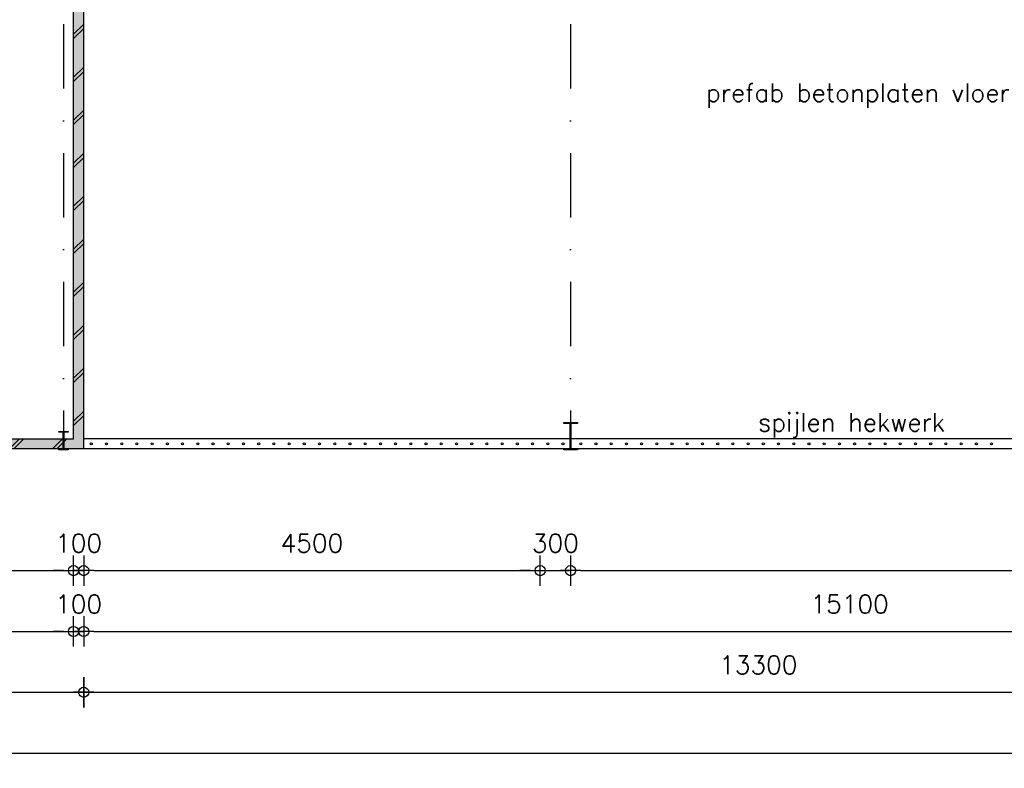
# Model space of a CAD drawing. Extents: x 0 to 114000, y -59400 to 0.
# Tile 13 of 24: x 68869 to 78576, y -52214 to -44830. Entities that reach past the tile are written whole.
import ezdxf
from ezdxf.enums import TextEntityAlignment as Align

# ---------------------------------------------------------------- set-up
doc = ezdxf.new("R2010")
doc.units = 0
doc.header["$LTSCALE"] = 100
doc.header["$MEASUREMENT"] = 0
doc.header["$PDMODE"] = 1
doc.header["$PDSIZE"] = -3
doc.linetypes.add('DASHDOT2', pattern=[12.7, 6.35, -3.175, 0, -3.175])
doc.linetypes.add('HIDDEN2', pattern=[4.7625, 3.175, -1.5875])
doc.layers.get('0').update_dxf_attribs({"linetype": 'CONTINUOUS'})
doc.layers.get('DEFPOINTS').update_dxf_attribs({"linetype": 'CONTINUOUS'})
for name, color, linetype in [('A--A21--_F1---', 8, 'CONTINUOUS'), ('A--A21--_F123-', 9, 'CONTINUOUS'), ('A--L$7A-_STRAMIEN', 1, 'DASHDOT2'), ('A--L21--', 7, 'CONTINUOUS'), ('A--L21--_F1---', 7, 'CONTINUOUS'), ('A--L21--_F123-', 1, 'CONTINUOUS'), ('A--L28--', 7, 'CONTINUOUS'), ('A--L28--_F1---', 1, 'HIDDEN2'), ('A--M$1A-_F123-_MAATV', 7, 'CONTINUOUS'), ('A--T$1A-_F123-_0_18MM', 1, 'CONTINUOUS'), ('X--LP---_F1---', 9, 'CONTINUOUS'), ('X--LR---_CP', 7, 'CONTINUOUS')]:
    doc.layers.add(name, color=color, linetype=linetype)
doc.styles.add('0_18', font='ROMANS.shx', dxfattribs={"height": 180})
doc.styles.add('MISO', font='ROMANS.shx')
doc.dimstyles.new('DLV18', dxfattribs={"dimscale": 100, "dimtxt": 1.8, "dimasz": 1, "dimexe": 0, "dimexo": 0, "dimgap": 0, "dimtad": 0, "dimdec": 0, "dimrnd": 1, "dimzin": 0, "dimtxsty": 'MISO', "dimblk1": '$DIMDLV', "dimblk2": '$DIMDLV', "dimsah": 1, "dimcen": 0, "dimse1": 1, "dimse2": 1, "dimclrd": 256, "dimclre": 256, "dimclrt": 1, "dimazin": 3, "dimtfac": 1, "dimtdec": 0, "dimtix": 1, "dimtmove": 0, "dimatfit": 3, "dimtvp": 1.5, "dimtolj": 1, "dimtzin": 0})

# ---------------------------------------------------------------- blocks, each defined once
blk = doc.blocks.new('QD20564-')
at = {"layer": 'A--L28--_F1---', "color": 2, "linetype": 'CONTINUOUS'}
blk.add_lwpolyline([(45.5, -90), (-45.5, -90), (-45.5, -82), (-9.65, -82, 0.4142136), (-2.65, -75), (-2.65, 75, 0.4142136), (-9.65, 82), (-45.5, 82), (-45.5, 90), (45.5, 90), (45.5, 82), (9.65, 82, 0.4142136), (2.65, 75), (2.65, -75, 0.4142136), (9.65, -82), (45.5, -82)], format="xyb", close=True, dxfattribs=at)
at = {"layer": 'X--LR---_CP', "color": 4, "linetype": 'CONTINUOUS'}
for p in [(-2.65, 0), (0, 0), (2.65, 0)]:
    blk.add_point(p, dxfattribs=at)
blk = doc.blocks.new('QD20568-')
at = {"layer": 'A--L28--_F1---', "color": 2, "linetype": 'CONTINUOUS'}
blk.add_lwpolyline([(67.5, -135), (-67.5, -135), (-67.5, -124.8), (-10.3, -124.8, 0.414214), (-3.3, -117.8), (-3.3, 117.8, 0.414214), (-10.3, 124.8), (-67.5, 124.8), (-67.5, 135), (67.5, 135), (67.5, 124.8), (10.3, 124.8, 0.414214), (3.3, 117.8), (3.3, -117.8, 0.414214), (10.3, -124.8), (67.5, -124.8)], format="xyb", close=True, dxfattribs=at)
at = {"layer": 'X--LR---_CP', "color": 4, "linetype": 'CONTINUOUS'}
for p in [(-3.3, 0), (0, 0), (3.3, 0)]:
    blk.add_point(p, dxfattribs=at)
blk = doc.blocks.new('$DIMDLV')
at = {"color": 0}
for p, q in [((0, -1.5), (0, 1.5)), ((-1, 0), (1, 0))]:
    blk.add_line(p, q, dxfattribs=at)
blk.add_circle((0, 0), 0.5, dxfattribs=at)
blk = doc.blocks.new('*D94')
at = {"linetype": 'BYBLOCK'}
for p, q in [((86600, -25283.9), (86600, -25183.9)), ((86600, -25483.9), (86600, -25383.9)), ((86600, -25583.9), (86600, -25683.9))]:
    blk.add_line(p, q, dxfattribs=at)
at = {"layer": 'DEFPOINTS', "color": 0, "linetype": 'BYBLOCK'}
for p in [(70200, -25383.9), (86600, -25383.9), (70300, -25483.9)]:
    blk.add_point(p, dxfattribs=at)
at = {"linetype": 'BYBLOCK', "xscale": 100, "yscale": 100, "zscale": 100}
for p, rotation in [((86600, -25383.9), 270), ((86600, -25483.9), 90)]:
    blk.add_blockref('$DIMDLV', p, dxfattribs=dict(at, rotation=rotation))
at = {"color": 1, "linetype": 'BYBLOCK', "insert": (86330, -25433.9), "char_height": 180, "attachment_point": 5, "rotation": 90, "style": 'MISO'}
blk.add_mtext('\\A1;100', dxfattribs=at)
blk = doc.blocks.new('*D95')
at = {"linetype": 'BYBLOCK'}
blk.add_line((86600, -25283.9), (86600, -7383.9), dxfattribs=at)
at = {"layer": 'DEFPOINTS', "color": 0, "linetype": 'BYBLOCK'}
for p in [(70200, -7283.9), (86600, -7283.9), (70200, -25383.9)]:
    blk.add_point(p, dxfattribs=at)
at = {"linetype": 'BYBLOCK', "xscale": 100, "yscale": 100, "zscale": 100}
for p, rotation in [((86600, -7283.9), 90), ((86600, -25383.9), 270)]:
    blk.add_blockref('$DIMDLV', p, dxfattribs=dict(at, rotation=rotation))
at = {"color": 1, "linetype": 'BYBLOCK', "insert": (86330, -16333.9), "char_height": 180, "attachment_point": 5, "rotation": 90, "style": 'MISO'}
blk.add_mtext('\\A1;18100', dxfattribs=at)
blk = doc.blocks.new('*D97')
at = {"linetype": 'BYBLOCK'}
blk.add_line((86400, -48963.9), (86400, -41863.9), dxfattribs=at)
at = {"layer": 'DEFPOINTS', "color": 0, "linetype": 'BYBLOCK'}
for p in [(69500, -41763.9), (86400, -41763.9), (69500, -49063.9)]:
    blk.add_point(p, dxfattribs=at)
at = {"linetype": 'BYBLOCK', "xscale": 100, "yscale": 100, "zscale": 100}
for p, rotation in [((86400, -41763.9), 90), ((86400, -49063.9), 270)]:
    blk.add_blockref('$DIMDLV', p, dxfattribs=dict(at, rotation=rotation))
at = {"color": 1, "linetype": 'BYBLOCK', "insert": (86130, -45413.9), "char_height": 180, "attachment_point": 5, "rotation": 90, "style": 'MISO'}
blk.add_mtext('\\A1;7300', dxfattribs=at)
blk = doc.blocks.new('*D133')
at = {"linetype": 'BYBLOCK'}
blk.add_line((42150, -26683.9), (70100, -26683.9), dxfattribs=at)
at = {"layer": 'DEFPOINTS', "color": 0, "linetype": 'BYBLOCK'}
for p in [(42050, -21383.9), (70200, -25383.9), (70200, -26683.9)]:
    blk.add_point(p, dxfattribs=at)
at = {"linetype": 'BYBLOCK', "xscale": 100, "yscale": 100, "zscale": 100, "rotation": 180}
blk.add_blockref('$DIMDLV', (42050, -26683.9), dxfattribs=at)
at = {"linetype": 'BYBLOCK', "xscale": 100, "yscale": 100, "zscale": 100}
blk.add_blockref('$DIMDLV', (70200, -26683.9), dxfattribs=at)
at = {"color": 1, "linetype": 'BYBLOCK', "insert": (56125, -26413.9), "char_height": 180, "attachment_point": 5, "style": 'MISO'}
blk.add_mtext('\\A1;28150', dxfattribs=at)
blk = doc.blocks.new('*D134')
at = {"linetype": 'BYBLOCK'}
for p, q in [((70100, -26683.9), (70000, -26683.9)), ((70200, -26683.9), (70300, -26683.9)), ((70400, -26683.9), (70500, -26683.9))]:
    blk.add_line(p, q, dxfattribs=at)
at = {"layer": 'DEFPOINTS', "color": 0, "linetype": 'BYBLOCK'}
for p in [(70200, -25383.9), (70300, -25483.9), (70300, -26683.9)]:
    blk.add_point(p, dxfattribs=at)
at = {"linetype": 'BYBLOCK', "xscale": 100, "yscale": 100, "zscale": 100}
blk.add_blockref('$DIMDLV', (70200, -26683.9), dxfattribs=at)
at = {"linetype": 'BYBLOCK', "xscale": 100, "yscale": 100, "zscale": 100, "rotation": 180}
blk.add_blockref('$DIMDLV', (70300, -26683.9), dxfattribs=at)
at = {"color": 1, "linetype": 'BYBLOCK', "insert": (70250, -26413.9), "char_height": 180, "attachment_point": 5, "style": 'MISO'}
blk.add_mtext('\\A1;100', dxfattribs=at)
blk = doc.blocks.new('*D135')
at = {"layer": 'A--M$1A-_F123-_MAATV', "linetype": 'CONTINUOUS'}
blk.add_line((69600, -50263.9), (73900, -50263.9), dxfattribs=at)
at = {"layer": 'DEFPOINTS', "color": 0, "linetype": 'CONTINUOUS'}
for p in [(74000, -39243.7), (69500, -49063.9), (74000, -50263.9)]:
    blk.add_point(p, dxfattribs=at)
at = {"layer": 'A--M$1A-_F123-_MAATV', "linetype": 'CONTINUOUS', "xscale": 100, "yscale": 100, "zscale": 100, "rotation": 180}
blk.add_blockref('$DIMDLV', (69500, -50263.9), dxfattribs=at)
at = {"layer": 'A--M$1A-_F123-_MAATV', "linetype": 'CONTINUOUS', "xscale": 100, "yscale": 100, "zscale": 100}
blk.add_blockref('$DIMDLV', (74000, -50263.9), dxfattribs=at)
at = {"layer": 'A--M$1A-_F123-_MAATV', "color": 1, "linetype": 'CONTINUOUS', "insert": (71750, -49993.9), "char_height": 180, "attachment_point": 5, "style": 'MISO'}
blk.add_mtext('\\A1;4500', dxfattribs=at)
blk = doc.blocks.new('*D136')
at = {"layer": 'A--M$1A-_F123-_MAATV', "linetype": 'CONTINUOUS'}
for p, q in [((73900, -50263.9), (73800, -50263.9)), ((74000, -50263.9), (74300, -50263.9)), ((74400, -50263.9), (74500, -50263.9))]:
    blk.add_line(p, q, dxfattribs=at)
at = {"layer": 'DEFPOINTS', "color": 0, "linetype": 'CONTINUOUS'}
for p in [(74000, -39243.7), (74300, -39563.9), (74300, -50263.9)]:
    blk.add_point(p, dxfattribs=at)
at = {"layer": 'A--M$1A-_F123-_MAATV', "linetype": 'CONTINUOUS', "xscale": 100, "yscale": 100, "zscale": 100}
blk.add_blockref('$DIMDLV', (74000, -50263.9), dxfattribs=at)
at = {"layer": 'A--M$1A-_F123-_MAATV', "linetype": 'CONTINUOUS', "xscale": 100, "yscale": 100, "zscale": 100, "rotation": 180}
blk.add_blockref('$DIMDLV', (74300, -50263.9), dxfattribs=at)
at = {"layer": 'A--M$1A-_F123-_MAATV', "color": 1, "linetype": 'CONTINUOUS', "insert": (74150, -49993.9), "char_height": 180, "attachment_point": 5, "style": 'MISO'}
blk.add_mtext('\\A1;300', dxfattribs=at)
blk = doc.blocks.new('*D137')
at = {"layer": 'A--M$1A-_F123-_MAATV', "linetype": 'CONTINUOUS'}
blk.add_line((74400, -50263.9), (84200, -50263.9), dxfattribs=at)
at = {"layer": 'DEFPOINTS', "color": 0, "linetype": 'CONTINUOUS'}
for p in [(74300, -39563.9), (84300, -41463.9), (84300, -50263.9)]:
    blk.add_point(p, dxfattribs=at)
at = {"layer": 'A--M$1A-_F123-_MAATV', "linetype": 'CONTINUOUS', "xscale": 100, "yscale": 100, "zscale": 100, "rotation": 180}
blk.add_blockref('$DIMDLV', (74300, -50263.9), dxfattribs=at)
at = {"layer": 'A--M$1A-_F123-_MAATV', "linetype": 'CONTINUOUS', "xscale": 100, "yscale": 100, "zscale": 100}
blk.add_blockref('$DIMDLV', (84300, -50263.9), dxfattribs=at)
at = {"layer": 'A--M$1A-_F123-_MAATV', "color": 1, "linetype": 'CONTINUOUS', "insert": (79300, -49993.9), "char_height": 180, "attachment_point": 5, "style": 'MISO'}
blk.add_mtext('\\A1;10000', dxfattribs=at)
blk = doc.blocks.new('*D145')
at = {"linetype": 'BYBLOCK'}
blk.add_line((42150, -27283.9), (70100, -27283.9), dxfattribs=at)
at = {"layer": 'DEFPOINTS', "color": 0, "linetype": 'BYBLOCK'}
for p in [(42050, -25383.9), (70200, -25383.9), (70200, -27283.9)]:
    blk.add_point(p, dxfattribs=at)
at = {"linetype": 'BYBLOCK', "xscale": 100, "yscale": 100, "zscale": 100, "rotation": 180}
blk.add_blockref('$DIMDLV', (42050, -27283.9), dxfattribs=at)
at = {"linetype": 'BYBLOCK', "xscale": 100, "yscale": 100, "zscale": 100}
blk.add_blockref('$DIMDLV', (70200, -27283.9), dxfattribs=at)
at = {"color": 1, "linetype": 'BYBLOCK', "insert": (56125, -27013.9), "char_height": 180, "attachment_point": 5, "style": 'MISO'}
blk.add_mtext('\\A1;28150', dxfattribs=at)
blk = doc.blocks.new('*D146')
at = {"linetype": 'BYBLOCK'}
for p, q in [((70100, -27283.9), (70000, -27283.9)), ((70200, -27283.9), (70300, -27283.9)), ((70400, -27283.9), (70500, -27283.9))]:
    blk.add_line(p, q, dxfattribs=at)
at = {"layer": 'DEFPOINTS', "color": 0, "linetype": 'BYBLOCK'}
for p in [(70200, -25383.9), (70300, -25483.9), (70300, -27283.9)]:
    blk.add_point(p, dxfattribs=at)
at = {"linetype": 'BYBLOCK', "xscale": 100, "yscale": 100, "zscale": 100}
blk.add_blockref('$DIMDLV', (70200, -27283.9), dxfattribs=at)
at = {"linetype": 'BYBLOCK', "xscale": 100, "yscale": 100, "zscale": 100, "rotation": 180}
blk.add_blockref('$DIMDLV', (70300, -27283.9), dxfattribs=at)
at = {"color": 1, "linetype": 'BYBLOCK', "insert": (70250, -27013.9), "char_height": 180, "attachment_point": 5, "style": 'MISO'}
blk.add_mtext('\\A1;100', dxfattribs=at)
blk = doc.blocks.new('*D147')
at = {"linetype": 'BYBLOCK'}
blk.add_line((70400, -27283.9), (85300, -27283.9), dxfattribs=at)
at = {"layer": 'DEFPOINTS', "color": 0, "linetype": 'BYBLOCK'}
for p in [(70300, -25483.9), (85400, -25483.9), (85400, -27283.9)]:
    blk.add_point(p, dxfattribs=at)
at = {"linetype": 'BYBLOCK', "xscale": 100, "yscale": 100, "zscale": 100, "rotation": 180}
blk.add_blockref('$DIMDLV', (70300, -27283.9), dxfattribs=at)
at = {"linetype": 'BYBLOCK', "xscale": 100, "yscale": 100, "zscale": 100}
blk.add_blockref('$DIMDLV', (85400, -27283.9), dxfattribs=at)
at = {"color": 1, "linetype": 'BYBLOCK', "insert": (77850, -27013.9), "char_height": 180, "attachment_point": 5, "style": 'MISO'}
blk.add_mtext('\\A1;15100', dxfattribs=at)
blk = doc.blocks.new('*D150')
at = {"linetype": 'BYBLOCK'}
blk.add_line((36800.2, 7936.1), (69400, 7936.1), dxfattribs=at)
at = {"layer": 'DEFPOINTS', "color": 0, "linetype": 'BYBLOCK'}
for p in [(36700.2, 10336.1), (69500, 10336.1), (69500, 7936.1)]:
    blk.add_point(p, dxfattribs=at)
at = {"linetype": 'BYBLOCK', "xscale": 100, "yscale": 100, "zscale": 100, "rotation": 180}
blk.add_blockref('$DIMDLV', (36700.2, 7936.1), dxfattribs=at)
at = {"linetype": 'BYBLOCK', "xscale": 100, "yscale": 100, "zscale": 100}
blk.add_blockref('$DIMDLV', (69500, 7936.1), dxfattribs=at)
at = {"color": 1, "linetype": 'BYBLOCK', "insert": (53100.1, 8206.1), "char_height": 180, "attachment_point": 5, "style": 'MISO'}
blk.add_mtext('\\A1;32800', dxfattribs=at)
blk = doc.blocks.new('*D151')
at = {"layer": 'A--M$1A-_F123-_MAATV', "linetype": 'CONTINUOUS'}
blk.add_line((69600, -51463.9), (82700, -51463.9), dxfattribs=at)
at = {"layer": 'DEFPOINTS', "color": 0, "linetype": 'CONTINUOUS'}
for p in [(82800, -41763.9), (69500, -49063.9), (82800, -51463.9)]:
    blk.add_point(p, dxfattribs=at)
at = {"layer": 'A--M$1A-_F123-_MAATV', "linetype": 'CONTINUOUS', "xscale": 100, "yscale": 100, "zscale": 100, "rotation": 180}
blk.add_blockref('$DIMDLV', (69500, -51463.9), dxfattribs=at)
at = {"layer": 'A--M$1A-_F123-_MAATV', "linetype": 'CONTINUOUS', "xscale": 100, "yscale": 100, "zscale": 100}
blk.add_blockref('$DIMDLV', (82800, -51463.9), dxfattribs=at)
at = {"layer": 'A--M$1A-_F123-_MAATV', "color": 1, "linetype": 'CONTINUOUS', "insert": (76150, -51193.9), "char_height": 180, "attachment_point": 5, "style": 'MISO'}
blk.add_mtext('\\A1;13300', dxfattribs=at)
blk = doc.blocks.new('*D152')
at = {"linetype": 'BYBLOCK'}
blk.add_line((4900, -28483.9), (85300, -28483.9), dxfattribs=at)
at = {"layer": 'DEFPOINTS', "color": 0, "linetype": 'BYBLOCK'}
for p in [(4800, -25483.9), (85400, -25483.9), (85400, -28483.9)]:
    blk.add_point(p, dxfattribs=at)
at = {"linetype": 'BYBLOCK', "xscale": 100, "yscale": 100, "zscale": 100, "rotation": 180}
blk.add_blockref('$DIMDLV', (4800, -28483.9), dxfattribs=at)
at = {"linetype": 'BYBLOCK', "xscale": 100, "yscale": 100, "zscale": 100}
blk.add_blockref('$DIMDLV', (85400, -28483.9), dxfattribs=at)
at = {"color": 1, "linetype": 'BYBLOCK', "insert": (45100, -28213.9), "char_height": 180, "attachment_point": 5, "style": 'MISO'}
blk.add_mtext('\\A1;80600', dxfattribs=at)
blk = doc.blocks.new('*U212')
at = {"layer": 'A--A21--_F123-'}
h = blk.add_hatch(dxfattribs=at)
h.set_pattern_fill('ALFABKST', color=256, scale=212, style=0)
h.set_pattern_definition([(45, (-14250, 97726), (-212.0001, 212.0001), []), (45, (-14207.6, 97726), (-212.0001, 212.0001), [])])
h.paths.add_polyline_path([(0, 0), (50, -50), (-32250, -50), (-32250, 0), (-32200, 50), (-50, 50)])
at = {"layer": 'A--L21--_F1---', "color": 2, "linetype": 'CONTINUOUS'}
for points in [[(-32200, 50), (-32200, 50), (-50, 50), (-50, 50)], [(50, -50), (50, -50), (-32250, -50), (-32250, -50)]]:
    blk.add_lwpolyline(points, dxfattribs=at)
at = {"layer": 'X--LP---_F1---'}
for points in [[(-32250, 0), (-32200, 50), (0, 0), (-50, 50)], [(0, 0), (50, -50), (-32250, 0), (-32250, -50)]]:
    blk.add_solid(points, dxfattribs=at)
blk = doc.blocks.new('*U221')
at = {"layer": 'A--A21--_F123-'}
h = blk.add_hatch(dxfattribs=at)
h.set_pattern_fill('ALFABKST', color=256, scale=212, style=0)
h.set_pattern_definition([(45, (0, 106), (-212, 212), []), (45, (42.4, 106), (-212, 212), [])])
h.paths.add_polyline_path([(0, 0), (50, -50), (50, 7250), (0, 7300), (-50, 7300), (-50, 50)])
at = {"layer": 'A--L21--_F1---', "color": 2, "linetype": 'CONTINUOUS'}
for points in [[(-50, 50), (-50, 50), (-50, 7300), (-50, 7300)], [(50, -50), (50, -50), (50, 7250), (50, 7250)]]:
    blk.add_lwpolyline(points, dxfattribs=at)
at = {"layer": 'X--LP---_F1---'}
for points in [[(0, 7300), (-50, 7300), (0, 0), (-50, 50)], [(0, 0), (50, -50), (0, 7300), (50, 7250)]]:
    blk.add_solid(points, dxfattribs=at)

msp = doc.modelspace()

# ---------------------------------------------------------------- linework, layer by layer
at = {"layer": 'A--A21--_F1---'}
for centre in [(69575, -49013.9), (69725, -49013.9), (69875, -49013.9), (70025, -49013.9), (70175, -49013.9), (70325, -49013.9), (70475, -49013.9), (70625, -49013.9), (70775, -49013.9), (70925, -49013.9), (71075, -49013.9), (71225, -49013.9), (71375, -49013.9), (71525, -49013.9), (71675, -49013.9), (71825, -49013.9), (71975, -49013.9), (72125, -49013.9), (72275, -49013.9), (72425, -49013.9), (72575, -49013.9), (72725, -49013.9), (72875, -49013.9), (73025, -49013.9), (73175, -49013.9), (73325, -49013.9), (73475, -49013.9), (73625, -49013.9), (73775, -49013.9), (73925, -49013.9), (74075, -49013.9), (74225, -49013.9), (74400, -49013.9), (74550, -49013.9), (74700, -49013.9), (74850, -49013.9), (75000, -49013.9), (75150, -49013.9), (75300, -49013.9), (75450, -49013.9), (75600, -49013.9), (75750, -49013.9), (75900, -49013.9), (76050, -49013.9), (76200, -49013.9), (76350, -49013.9), (76500, -49013.9), (76650, -49013.9), (76800, -49013.9), (76950, -49013.9), (77100, -49013.9), (77250, -49013.9), (77400, -49013.9), (77550, -49013.9), (77700, -49013.9), (77850, -49013.9), (78000, -49013.9), (78150, -49013.9), (78300, -49013.9), (78450, -49013.9)]:
    msp.add_circle(centre, 10, dxfattribs=at)
at = {"layer": 'A--L$7A-_STRAMIEN'}
for p, q in [((69300, -28363.9), (69300, -49063.9)), ((74300, -28363.9), (74300, -49063.9))]:
    msp.add_line(p, q, dxfattribs=at)
at = {"layer": 'A--L21--_F123-', "color": 8}
for points in [[(84300, -48963.9), (84300, -48963.9), (69500, -48963.9)], [(84500, -49063.9), (84500, -49063.9), (69500, -49063.9)]]:
    msp.add_lwpolyline(points, dxfattribs=at)

# ---------------------------------------------------------------- block references
at = {"layer": 'A--L21--'}
for name in ['*U221', '*U212']:
    msp.add_blockref(name, (69450, -49013.9), dxfattribs=at)
at = {"layer": 'A--L28--'}
msp.add_blockref('QD20568-', (74300, -48939.1), dxfattribs=at)
at = {"layer": 'A--L28--', "rotation": 180}
msp.add_blockref('QD20564-', (69300, -48981.9), dxfattribs=at)

# ---------------------------------------------------------------- texts
at = {"layer": 'A--T$1A-_F123-_0_18MM', "style": '0_18'}
for s, p in [('prefab betonplaten vloer', (77131.2, -45640.4)), ('spijlen hekwerk ', (77131.2, -48890.4))]:
    msp.add_text(s, height=180, dxfattribs=at).set_placement(p, align=Align.CENTER)

# ---------------------------------------------------------------- dimensions: what is measured, and where the dimension line sits
at = {"layer": 'A--M$1A-_F123-_MAATV', "linetype": 'CONTINUOUS'}
for base, p1, p2, picture, middle in [((85800, -30863.9), (69400, -48963.9), (69400, -30863.9), '*D95', (85530, -39913.9)), ((85800, -48963.9), (69500, -49063.9), (69400, -48963.9), '*D94', (85530, -49013.9))]:
    dim = msp.add_linear_dim(base=base, p1=p1, p2=p2, angle=90, dimstyle='DLV18', dxfattribs=at)
    dim.commit()
    dim.dimension.update_dxf_attribs({"geometry": picture, "text_midpoint": middle, "insert": (-800, -23580.1)})
for base, p1, p2, picture, middle in [((74000, -50263.9), (69500, -49063.9), (74000, -39243.7), '*D135', (71750, -49993.9)), ((74300, -50263.9), (74000, -39243.7), (74300, -39563.9), '*D136', (74150, -49993.9)), ((84300, -50263.9), (74300, -39563.9), (84300, -41463.9), '*D137', (79300, -49993.9)), ((82800, -51463.9), (69500, -49063.9), (82800, -41763.9), '*D151', (76150, -51193.9))]:
    dim = msp.add_linear_dim(base=base, p1=p1, p2=p2, dimstyle='DLV18', dxfattribs=at)
    dim.commit()
    dim.dimension.update_dxf_attribs({"geometry": picture, "text_midpoint": middle})
dim = msp.add_linear_dim(base=(86400, -41763.9), p1=(69500, -49063.9), p2=(69500, -41763.9), angle=90, dimstyle='DLV18', dxfattribs=at)
dim.commit()
dim.dimension.update_dxf_attribs({"geometry": '*D97', "text_midpoint": (86130, -45413.9)})
for base, p1, p2, picture, middle, set_off in [((69400, -50263.9), (41250, -44963.9), (69400, -48963.9), '*D133', (55325, -49993.9), (-800, -23580.1)), ((69400, -50863.9), (41250, -48963.9), (69400, -48963.9), '*D145', (55325, -50593.9), (-800, -23580.1)), ((69500, -50263.9), (69400, -48963.9), (69500, -49063.9), '*D134', (69450, -49993.9), (-800, -23580.1)), ((69500, -50863.9), (69400, -48963.9), (69500, -49063.9), '*D146', (69450, -50593.9), (-800, -23580.1)), ((84600, -52063.9), (4000, -49063.9), (84600, -49063.9), '*D152', (44300, -51793.9), (-800, -23580.1)), ((69500, -51463.9), (36700.2, -49063.9), (69500, -49063.9), '*D150', (53100.1, -51193.9), (0, -59400)), ((84600, -50863.9), (69500, -49063.9), (84600, -49063.9), '*D147', (77050, -50593.9), (-800, -23580.1))]:
    dim = msp.add_linear_dim(base=base, p1=p1, p2=p2, dimstyle='DLV18', dxfattribs=at)
    dim.commit()
    dim.dimension.update_dxf_attribs({"geometry": picture, "text_midpoint": middle, "insert": set_off})

doc.saveas('drawing.dxf')
